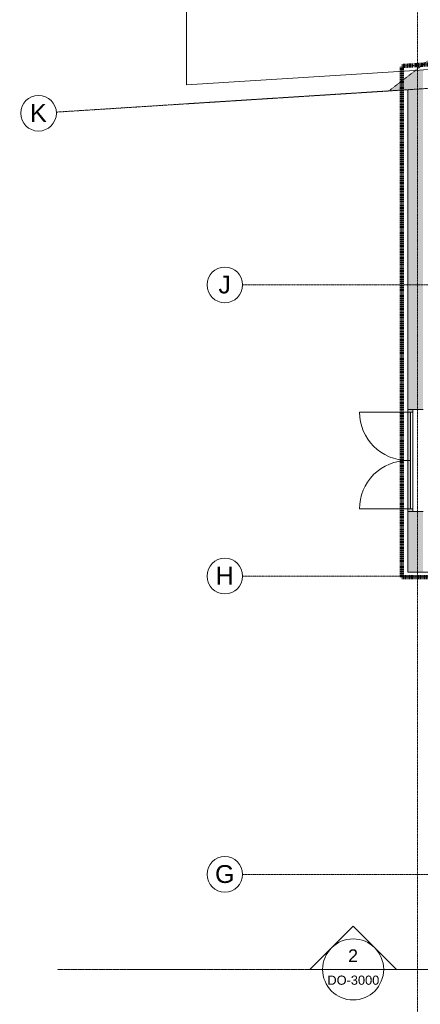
# Model space of a CAD drawing. Header units: millimetres. Extents: x 12885 to 91527, y 4646 to 113492.
# Tile 4 of 10: x 12885 to 20759, y 67719 to 87061. Entities that reach past the tile are written whole.
import ezdxf

# ---------------------------------------------------------------- set-up
doc = ezdxf.new("R2010")
doc.units = ezdxf.units.MM
for name, pattern in [('Afbreeklijn', [9, 5, -2, 0, -2]), ('ARC Dash', [4, 2, -2]), ('ARC Demolished', [7.14375, 4.7625, -2.38125]), ('ARC Grid Line', [22.225, 12.7, -3.175, 3.175, -3.175]), ('ARC Section Line', [17, 10, -3, 0, -1, 0, -3])]:
    doc.linetypes.add(name, pattern=pattern)
for name, color, linetype, lineweight in [('A--A2__Ruwbouw', 8, 'Continuous', 9), ('A--A45__Plafondafwerkingen', 8, 'Continuous', 15), ('A--L$01A__Algemeen', 7, 'Continuous', 9), ('A--L$07A__Stramien', 1, 'Continuous', 13), ('A--L21__Buitenwanden', 3, 'ARC Demolished', 9), ('A--L3__Afbouw', 2, 'Continuous', 9), ('A--LD30__DetailPenMiddel', 3, 'Continuous', 9), ('A--LR9__AlgVoorz', 7, 'Continuous', 9), ('A--T$07A__Stramien', 1, 'Continuous', 13)]:
    doc.layers.add(name, color=color, linetype=linetype, lineweight=lineweight)
doc.styles.add('Arial', font='arial.ttf', dxfattribs={"height": 350})
doc.styles.add('Arial_1', font='arial.ttf', dxfattribs={"height": 250})
doc.styles.add('Arial_2', font='arial.ttf', dxfattribs={"height": 180})

# ---------------------------------------------------------------- blocks, each defined once
blk = doc.blocks.new('31_DO_WB_vo deur dubbel - vo-1916470-AB-begane grond - Plafond - Slooptekening')
at = {"layer": 'A--L3__Afbouw'}
h = blk.add_hatch(color=10, dxfattribs=at)
h.paths.add_polyline_path([(-1390, 50), (-1340, 50), (-1340, 150), (-1390, 150)])
h.paths.add_polyline_path([(560, 150), (560, 50), (610, 50), (610, 150)])
for points in [[(-1340, 100), (-390, 100), (-390, 150), (-1340, 150)], [(-390, 100), (560, 100), (560, 150), (-390, 150)]]:
    blk.add_hatch(color=10, dxfattribs=at).paths.add_polyline_path(points)
at = {"layer": 'A--L$01A__Algemeen'}
for p, q in [((-1340, 150), (-1340, 1100)), ((560, 150), (560, 1100))]:
    blk.add_line(p, q, dxfattribs=at)
for centre, start, end in [((-1340, 150), 360, 90), ((560, 150), 90, 180)]:
    blk.add_arc(centre, 950, start, end, dxfattribs=at)
at = {"layer": 'A--L3__Afbouw'}
for p, q in [((-1390, 50), (-1390, 150)), ((-1390, 150), (-1340, 150)), ((-1340, 50), (-1390, 50)), ((-1340, 150), (-390, 150)), ((-1340, 100), (-1340, 150)), ((-1340, 150), (-1340, 50)), ((-390, 100), (-1340, 100)), ((-1340, 50), (560, 50)), ((-390, 150), (-390, 100)), ((-390, 150), (560, 150)), ((-390, 100), (-390, 150)), ((560, 100), (-390, 100)), ((560, 150), (560, 100)), ((560, 50), (560, 150)), ((560, 150), (610, 150)), ((610, 50), (560, 50)), ((610, 150), (610, 50))]:
    blk.add_line(p, q, dxfattribs=at)
blk = doc.blocks.new('Grid - 3_5mm-18301-AB-begane grond - Plafond - Slooptekening')
at = {"layer": 'A--T$07A__Stramien'}
blk.add_circle((0, 0), 3.5, dxfattribs=at)
blk = doc.blocks.new('Section - Default-5518-AB-begane grond - Plafond - Slooptekening')
at = {"layer": 'A--L$01A__Algemeen', "lineweight": 13}
for p, q in [((-6, 8.49), (-14.49, 0)), ((-6, 8.49), (2.49, 0)), ((-12, 0), (-14.49, 0)), ((0, 0), (2.49, 0))]:
    blk.add_line(p, q, dxfattribs=at)
for start, end in [(360, 180), (180, 360)]:
    blk.add_arc((-6, 0), 6, start, end, dxfattribs=at)

msp = doc.modelspace()

# ---------------------------------------------------------------- hatches: boundary and pattern name
at = {"layer": 'A--A2__Ruwbouw'}
h = msp.add_hatch(color=10, dxfattribs=at)
h.paths.add_polyline_path([(20514, 76211), (20814, 76211), (20814, 77401), (20514, 77401), (20514, 77103)])
h.paths.add_polyline_path([(20514, 79401), (20814, 79401), (20814, 86075), (20664, 86065), (20514, 85949), (20514, 81652)])
msp.add_hatch(color=10, dxfattribs=at).paths.add_polyline_path([(20141, 85661), (20514, 85685), (20514, 85949), (20152, 85669)])
at = {"layer": 'A--A45__Plafondafwerkingen'}
h = msp.add_hatch(dxfattribs=at)
h.set_pattern_fill('FP_11', color=256, style=0, pattern_type=2)
h.set_pattern_definition([(25.941, (37812.86, 96601.5), (262.467, -539.547), []), (295.941, (37812.9, 96601.5), (-1079.094, -524.934), [])])
h.paths.add_polyline_path([(20664, 86065), (28975, 86595), (28975, 86645), (29903, 86705), (29907, 86654), (31888, 86780), (31852, 87345), (30112, 88877), (25789, 88602), (25826, 88023), (25617, 88010), (25566, 88799), (30186, 89093), (32056, 87446), (32097, 86794), (36093, 87048), (36090, 87062), (36106, 87113), (36130, 87140), (36146, 87151), (36175, 87161), (36208, 87161), (36251, 87140), (36275, 87113), (36284, 87096), (36290, 87061), (44578, 87591), (44553, 87618), (44543, 87638), (44538, 87669), (44553, 87719), (44578, 87747), (44594, 87757), (44622, 87767), (44655, 87767), (44698, 87747), (44723, 87719), (44733, 87699), (44738, 87669), (44723, 87618), (44715, 87598), (49066, 87875), (43196, 93042), (43335, 93200), (49362, 87894), (50428, 87962), (52955, 90824), (52566, 96741), (52546, 96721), (52530, 96710), (52501, 96700), (52468, 96700), (52425, 96721), (52401, 96748), (52391, 96768), (52386, 96798), (52401, 96849), (52425, 96876), (52441, 96887), (52470, 96897), (52503, 96897), (52546, 96876), (52565, 96863), (51713, 110043), (20677, 86075)])
h.paths.add_polyline_path([(36103, 87049), (36280, 87062), (36267, 87107), (36252, 87126), (36235, 87140), (36206, 87151), (36169, 87149), (36129, 87126), (36114, 87107), (36106, 87093), (36100, 87062)])
h.paths.add_polyline_path([(44595, 87590), (44699, 87604), (44715, 87624), (44723, 87638), (44728, 87669), (44715, 87713), (44699, 87733), (44683, 87747), (44654, 87757), (44617, 87755), (44577, 87733), (44561, 87713), (44553, 87699), (44548, 87669), (44561, 87624), (44579, 87602), (44593, 87591)])
h.paths.add_polyline_path([(40092, 91507), (40049, 91527), (40025, 91555), (40015, 91574), (40010, 91605), (40025, 91656), (40049, 91683), (40065, 91694), (40094, 91704), (40127, 91704), (40170, 91683), (40194, 91656), (40204, 91636), (40210, 91605), (40194, 91555), (40170, 91527), (40154, 91516), (40125, 91507), (40094, 91507)])
h.paths.add_polyline_path([(40094, 91516), (40127, 91517), (40171, 91541), (40186, 91560), (40194, 91574), (40200, 91605), (40186, 91650), (40171, 91669), (40155, 91683), (40125, 91694), (40089, 91692), (40048, 91669), (40033, 91650), (40025, 91636), (40020, 91605), (40033, 91560), (40048, 91541), (40065, 91527), (40092, 91517)])
h.paths.add_polyline_path([(44013, 96049), (44012, 96049), (43969, 96070), (43944, 96097), (43934, 96117), (43929, 96148), (43944, 96198), (43969, 96226), (43985, 96236), (44013, 96246), (44046, 96246), (44089, 96226), (44114, 96198), (44124, 96178), (44129, 96148), (44114, 96097), (44089, 96070), (44073, 96059), (44045, 96049)])
h.paths.add_polyline_path([(44013, 96059), (44046, 96060), (44090, 96083), (44106, 96103), (44114, 96117), (44119, 96148), (44106, 96192), (44090, 96212), (44074, 96226), (44045, 96236), (44008, 96234), (43968, 96212), (43952, 96192), (43944, 96178), (43939, 96148), (43952, 96103), (43968, 96083), (43984, 96070), (44012, 96060)])
h.paths.add_polyline_path([(52501, 96710), (52547, 96734), (52562, 96754), (52570, 96780), (52562, 96843), (52547, 96863), (52531, 96876), (52501, 96887), (52464, 96885), (52424, 96863), (52409, 96843), (52401, 96829), (52396, 96798), (52409, 96754), (52424, 96734), (52441, 96721), (52470, 96710)])
h.paths.add_polyline_path([(47966, 100592), (47931, 100592), (47888, 100612), (47864, 100640), (47854, 100660), (47848, 100690), (47864, 100741), (47888, 100768), (47904, 100779), (47933, 100789), (47966, 100789), (48009, 100768), (48033, 100741), (48043, 100721), (48048, 100690), (48033, 100640), (48009, 100612), (47993, 100602)])
h.paths.add_polyline_path([(47964, 100602), (48010, 100626), (48025, 100646), (48033, 100660), (48038, 100690), (48025, 100735), (48010, 100755), (47993, 100768), (47964, 100779), (47927, 100777), (47887, 100755), (47872, 100735), (47864, 100721), (47858, 100690), (47872, 100646), (47887, 100626), (47903, 100612), (47933, 100602)])
h.paths.add_polyline_path([(51876, 105165), (51833, 105185), (51809, 105213), (51799, 105232), (51794, 105263), (51809, 105314), (51833, 105341), (51861, 105356), (51878, 105362), (51911, 105362), (51954, 105341), (51978, 105314), (51991, 105276), (51991, 105251), (51978, 105213), (51954, 105185), (51938, 105174), (51909, 105165), (51878, 105165)])
h.paths.add_polyline_path([(51878, 105174), (51911, 105175), (51955, 105199), (51970, 105218), (51978, 105232), (51984, 105263), (51970, 105308), (51955, 105327), (51939, 105341), (51909, 105352), (51861, 105346), (51832, 105327), (51817, 105308), (51809, 105294), (51804, 105263), (51817, 105218), (51832, 105199), (51861, 105181), (51876, 105175)])

# ---------------------------------------------------------------- linework, layer by layer
at = {"layer": 'A--L$01A__Algemeen', "linetype": 'ARC Section Line', "lineweight": 13}
for p, q in [((65934, 68404), (13626, 68404)), ((20039, 68404), (58278, 68404))]:
    msp.add_line(p, q, dxfattribs=at)
at = {"layer": 'A--L$01A__Algemeen', "lineweight": 13}
msp.add_line((18839, 68404), (20039, 68404), dxfattribs=at)
at = {"layer": 'A--L$07A__Stramien', "linetype": 'ARC Grid Line'}
for p, q in [((20704, 95687), (20704, 40300)), ((62335, 88350), (13606, 85245)), ((62423, 81851), (17267, 81851)), ((62423, 76131), (17267, 76131)), ((62423, 70271), (17267, 70271))]:
    msp.add_line(p, q, dxfattribs=at)
at = {"layer": 'A--L21__Buitenwanden', "linetype": 'Continuous', "lineweight": 15}
for p, q in [((20664, 86065), (20814, 86075)), ((20514, 85685), (20141, 85661)), ((20514, 79401), (20514, 85685)), ((17852, 85515), (16159, 85408)), ((20814, 79401), (20514, 79401)), ((20514, 76211), (20514, 77401)), ((20514, 77401), (20814, 77401)), ((22032, 76211), (20514, 76211))]:
    msp.add_line(p, q, dxfattribs=at)
at = {"layer": 'A--LD30__DetailPenMiddel', "linetype": 'ARC Dash'}
for p, q in [((20141, 85661), (56179, 113492)), ((16159, 85408), (20141, 85661))]:
    msp.add_line(p, q, dxfattribs=at)
at = {"layer": 'A--LD30__DetailPenMiddel', "linetype": 'Afbreeklijn', "lineweight": 100}
for p, q in [((20395, 86150), (32313, 86909)), ((20395, 76111), (20395, 86150)), ((21913, 76111), (20395, 76111))]:
    msp.add_line(p, q, dxfattribs=at)
at = {"layer": 'A--LR9__AlgVoorz'}
for p, q in [((16166, 100371), (16166, 85779)), ((20652, 86065), (31888, 86780)), ((16166, 85779), (20652, 86065))]:
    msp.add_line(p, q, dxfattribs=at)

# ---------------------------------------------------------------- block references
at = {"layer": 'A--L$01A__Algemeen', "lineweight": 13, "xscale": 99.99999999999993, "yscale": 99.99999999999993, "zscale": 99.99999999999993}
msp.add_blockref('Section - Default-5518-AB-begane grond - Plafond - Slooptekening', (20039, 68404), dxfattribs=at)
at = {"layer": 'A--L3__Afbouw', "rotation": 89.99999999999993}
msp.add_blockref('31_DO_WB_vo deur dubbel - vo-1916470-AB-begane grond - Plafond - Slooptekening', (20664, 78792), dxfattribs=at)
at = {"layer": 'A--T$07A__Stramien', "xscale": 99.99999999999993, "yscale": 99.99999999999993, "zscale": 99.99999999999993}
for p, rotation in [((13256, 85223), 93.64571658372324), ((16917, 81851), 89.99999999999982), ((16917, 76131), 89.99999999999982), ((16917, 70271), 89.99999999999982)]:
    msp.add_blockref('Grid - 3_5mm-18301-AB-begane grond - Plafond - Slooptekening', p, dxfattribs=dict(at, rotation=rotation))

# ---------------------------------------------------------------- texts
at = {"layer": 'A--L$01A__Algemeen', "lineweight": 13, "attachment_point": 1}
for s, insert, char_height, width, style in [('2', (19340, 68798), 250, 232.49, 'Arial_1'), ('DO-3000', (18933, 68283), 180, 1218.56, 'Arial_2')]:
    msp.add_mtext(s, dxfattribs=dict(at, insert=insert, char_height=char_height, width=width, style=style))
at = {"layer": 'A--T$07A__Stramien', "char_height": 350, "attachment_point": 1, "style": 'Arial'}
for s, insert, width in [('K', (13090, 85404), 400.84), ('J', (16791, 82033), 304.64), ('H', (16738, 76313), 432.91), ('G', (16725, 70453), 464.98)]:
    msp.add_mtext(s, dxfattribs=dict(at, insert=insert, width=width))

doc.saveas('drawing.dxf')
